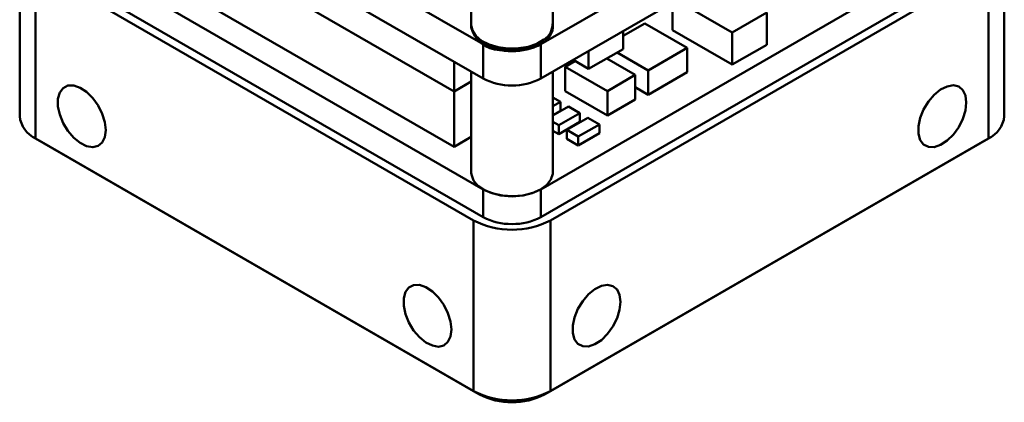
# Model space of a CAD drawing. Header units: millimetres. Extents: x 2 to 208, y 2 to 146.
# Tile 9 of 13: x 144 to 180, y 88 to 102. Entities that reach past the tile are written whole.
import ezdxf

# ---------------------------------------------------------------- set-up
doc = ezdxf.new("R2010")
doc.units = ezdxf.units.MM
doc.header["$LTSCALE"] = 0.5
doc.layers.add('SOL', color=7, linetype='Continuous', lineweight=50)

msp = doc.modelspace()

# ---------------------------------------------------------------- linework, layer by layer
at = {"layer": 'SOL'}
for p, q in [((161.0828687, 101.5675258), (144.8194127, 110.9562191)), ((179.467645, 110.9562191), (163.2041891, 101.5675258)), ((144.8194127, 109.6935803), (161.0828687, 100.304887)), ((163.2041891, 100.304887), (179.467645, 109.6935803)), ((147.5148998, 107.0448187), (160.0108884, 99.831038)), ((160.010892, 99.831039), (147.5149034, 107.0448197)), ((160.6435289, 105.9038553), (160.6435289, 102.1798319)), ((163.6435289, 102.1798319), (163.6435289, 105.9038553)), ((161.0828687, 96.222183), (144.8194127, 105.6108763)), ((179.467645, 105.6108763), (163.2041891, 96.222183)), ((144.0214943, 105.2013656), (144.0214943, 98.9140013)), ((180.2655635, 98.9140013), (180.2655635, 105.2013656)), ((147.5149034, 105.0034668), (160.010892, 97.7896861)), ((144.6072807, 104.3849575), (160.7293153, 95.077905)), ((144.6072807, 104.3849575), (144.6072807, 98.0975932)), ((144.8194127, 104.5890595), (161.0828687, 95.2003662)), ((163.2041891, 95.2003662), (179.467645, 104.5890595)), ((163.5577424, 95.077905), (179.6797771, 104.3849575)), ((179.6797771, 98.0975932), (179.6797771, 104.3849575)), ((168.0556491, 102.0819497), (168.0556491, 103.1055753)), ((170.2476794, 102.0005015), (168.1945385, 103.1857545)), ((171.5204726, 102.7352694), (170.2476794, 102.0005015)), ((171.5204726, 101.5512855), (171.5204726, 102.7352694)), ((166.2377745, 101.8743782), (167.0345872, 102.3343692)), ((167.0345872, 102.3343692), (168.5902222, 101.4363203)), ((166.2377745, 101.3914425), (166.2377745, 102.0561386)), ((168.0556491, 102.0819497), (170.2476794, 100.8165176)), ((170.2476794, 102.0005015), (170.2476794, 100.8165176)), ((161.0828687, 101.5675258), (161.0828687, 100.304887)), ((163.2017925, 101.6233554), (163.3023901, 101.6892684)), ((163.2041891, 100.304887), (163.2041891, 101.5675258)), ((170.2476794, 100.8165176), (171.5204726, 101.5512855)), ((164.9649812, 100.6566745), (166.2377745, 101.3914425)), ((164.9649812, 101.3213707), (164.9649812, 100.6566745)), ((167.1533825, 100.6068488), (166.0160269, 101.2634303)), ((168.5902222, 101.4363203), (167.1533825, 100.6068488)), ((168.5902222, 101.4363203), (168.5902222, 100.5381251)), ((160.0108884, 100.9237281), (160.0108884, 99.831038)), ((164.097263, 100.7423725), (164.4568974, 100.9499851)), ((164.3892751, 100.9890226), (164.9649812, 100.6566745)), ((165.6306514, 101.0409577), (166.678203, 100.4362191)), ((160.6435289, 100.5585125), (160.6435289, 96.8344891)), ((163.6435289, 96.8344891), (163.6435289, 100.5585125)), ((165.6528984, 99.8443233), (164.097263, 100.7423725)), ((164.097263, 100.7423725), (164.097263, 99.8441774)), ((166.678203, 100.4362191), (165.6528984, 99.8443233)), ((166.678203, 99.5380239), (166.678203, 100.4362191)), ((167.1533821, 99.7086539), (167.1533825, 100.6068488)), ((167.1533821, 99.7086539), (168.5902222, 100.5381251)), ((160.0108884, 99.831038), (160.6435289, 100.1962535)), ((160.6435289, 100.1962525), (160.010892, 99.831039)), ((160.010892, 97.7896861), (160.010892, 99.831039)), ((164.097263, 99.8441774), (165.6528984, 98.9461282)), ((165.6528984, 98.9461282), (165.6528984, 99.8443233)), ((166.678203, 99.982969), (167.1533821, 99.7086539)), ((163.6435289, 99.6073425), (163.923318, 99.4458237)), ((163.923318, 99.4458237), (163.6435289, 99.2843048)), ((163.923318, 99.119208), (163.923318, 99.4458237)), ((165.6528984, 98.9461282), (166.678203, 99.5380239)), ((163.6435289, 98.944679), (164.2174745, 99.2760108)), ((163.6435289, 98.9576892), (163.923318, 99.119208)), ((164.6417377, 99.0310888), (163.8639218, 98.5820653)), ((164.2174745, 99.2760108), (164.6417377, 99.0310888)), ((164.6417377, 98.7044732), (164.6417377, 99.0310888)), ((163.8639218, 98.5820653), (163.6435289, 98.7092954)), ((163.8639218, 98.2554496), (164.6417377, 98.7044732)), ((164.1580809, 98.4122508), (164.9358968, 98.8612744)), ((165.3601601, 98.6163524), (164.5823441, 98.1673289)), ((164.9358968, 98.8612744), (165.3601601, 98.6163524)), ((165.3601601, 98.2897367), (165.3601601, 98.6163524)), ((163.6435289, 98.3826797), (163.8639218, 98.2554496)), ((163.8639218, 98.2554496), (163.8639218, 98.5820653)), ((164.1580809, 98.0856351), (164.1580809, 98.4122508)), ((164.5823441, 98.1673289), (164.1580809, 98.4122508)), ((164.5823441, 97.8407132), (165.3601601, 98.2897367)), ((144.6072807, 98.0975932), (160.7293153, 88.7905407)), ((144.6072807, 98.0975932), (144.8194127, 97.9750922)), ((160.9414474, 88.6680397), (144.8194127, 97.9750922)), ((160.010892, 97.7896861), (160.6435289, 98.1548996)), ((179.467645, 97.9750922), (163.3456104, 88.6680397)), ((163.5577424, 88.7905407), (179.6797771, 98.0975932)), ((164.1580809, 98.0856351), (164.5823441, 97.8407132)), ((164.5823441, 97.8407132), (164.5823441, 98.1673289)), ((179.467645, 97.9750922), (179.6797771, 98.0975932)), ((161.0828687, 95.2003662), (161.0828687, 96.222183)), ((163.2041891, 95.2003662), (163.2041891, 96.222183)), ((160.7293153, 88.7905407), (160.7293153, 95.077905)), ((163.5577424, 95.077905), (163.5577424, 88.7905407)), ((160.7293153, 88.7905407), (160.9414474, 88.6680397)), ((163.5577424, 88.7905407), (163.3456104, 88.6680397))]:
    msp.add_line(p, q, dxfattribs=at)
at = {"layer": 'SOL', "flags": 128}
for points in [[(160.654591, 102.2293624), (160.6889361, 102.0809033), (160.8154938, 101.8779707), (161.0254969, 101.6995829), (161.30575, 101.5569487), (161.6386439, 101.4590304), (162.0032615, 101.4119805), (162.3766927, 101.4187553), (162.7354733, 101.4789291), (163.0570599, 101.588721), (163.3212459, 101.7412324), (163.3230066, 101.7425453)], [(161.6793332, 101.3564078), (162.0486397, 101.3156347), (162.4239085, 101.3291622), (162.7815601, 101.3961404), (163.0991217, 101.5123609), (163.35664, 101.670521), (163.537934, 101.860683), (163.6316124, 102.0708983), (163.6435289, 102.1798319)], [(147.1882205, 98.4040382), (147.1554437, 98.6983349), (147.0595442, 99.0086483), (146.9076344, 99.3119638), (146.7109809, 99.5857859), (146.4841684, 99.8098065), (146.2440186, 99.9674109), (146.0083424, 100.0469104), (145.7946188, 100.0424089), (145.6186986, 99.9542402), (145.4936291, 99.7889434), (145.428686, 99.5587778), (145.428686, 99.2808138), (145.4936291, 98.9756666), (145.6186986, 98.6659676), (145.7946188, 98.3746858), (146.0083424, 98.1234242), (146.2440186, 97.9308177), (146.4841684, 97.8111512), (146.7109809, 97.7732996), (146.9076344, 97.8200703), (147.0595442, 97.9479946), (147.1554437, 98.1475847), (147.1882205, 98.4040382)], [(178.8666043, 99.4245483), (178.8338275, 99.6810018), (178.737928, 99.880592), (178.5860182, 100.0085162), (178.3893647, 100.0552869), (178.1625522, 100.0174354), (177.9224024, 99.8977688), (177.6867262, 99.7051624), (177.4730026, 99.4539008), (177.2970824, 99.162619), (177.1720129, 98.85292), (177.1070698, 98.5477728), (177.1070698, 98.2698087), (177.1720129, 98.0396431), (177.2970824, 97.8743463), (177.4730026, 97.7861776), (177.6867262, 97.7816761), (177.9224024, 97.8611756), (178.1625522, 98.0187801), (178.3893647, 98.2428006), (178.5860182, 98.5166227), (178.737928, 98.8199382), (178.8338275, 99.1302516), (178.8666043, 99.4245483)], [(160.6435289, 96.8344891), (160.64845, 96.7644038), (160.7256126, 96.5519638), (160.8918682, 96.3572758), (161.1367702, 96.1925729), (161.4449306, 96.0682039), (161.7969864, 95.9919835), (162.1708168, 95.9687008), (162.5429326, 95.9998187), (162.8899524, 96.0833821), (163.1900717, 96.2141402), (163.4244328, 96.3838772), (163.57831, 96.5819278), (163.6420347, 96.7958477), (163.6435289, 96.8344891)], [(159.9161425, 91.0563652), (159.8833657, 91.3506619), (159.7874662, 91.6609753), (159.6355565, 91.9642908), (159.4389029, 92.2381129), (159.2120905, 92.4621334), (158.9719407, 92.6197379), (158.7362645, 92.6992374), (158.5225408, 92.6947359), (158.3466207, 92.6065672), (158.2215511, 92.4412704), (158.1566081, 92.2111048), (158.1566081, 91.9331408), (158.2215511, 91.6279935), (158.3466207, 91.3182946), (158.5225408, 91.0270127), (158.7362645, 90.7757512), (158.9719407, 90.5831447), (159.2120905, 90.4634782), (159.4389029, 90.4256266), (159.6355565, 90.4723973), (159.7874662, 90.6003216), (159.8833657, 90.7999117), (159.9161425, 91.0563652)], [(166.1386822, 92.0768753), (166.1059054, 92.3333288), (166.0100059, 92.532919), (165.8580962, 92.6608432), (165.6614426, 92.7076139), (165.4346301, 92.6697624), (165.1944804, 92.5500958), (164.9588042, 92.3574894), (164.7450805, 92.1062278), (164.5691603, 91.814946), (164.4440908, 91.505247), (164.3791478, 91.2000998), (164.3791478, 90.9221357), (164.4440908, 90.6919701), (164.5691603, 90.5266733), (164.7450805, 90.4385046), (164.9588042, 90.4340031), (165.1944804, 90.5135026), (165.4346301, 90.6711071), (165.6614426, 90.8951276), (165.8580962, 91.1689497), (166.0100059, 91.4722652), (166.1059054, 91.7825786), (166.1386822, 92.0768753)]]:
    msp.add_lwpolyline(points, dxfattribs=at)
at = {"layer": 'SOL'}
for centre, radius, start, end in [((162.9820936, 102.2955036), 0.6496034, 301.65489724, 2.32213137), ((161.7130902, 102.4620648), 1.1061721, 194.78210226, 268.25123515), ((162.1435289, 103.6158168), 2.30662, 242.62366339, 297.37633661), ((162.1435289, 102.353178), 2.30662, 242.62366339, 297.37633661), ((162.1435289, 102.32435), 2.2810591, 242.2906946, 297.7093054), ((145.0224084, 99.0138141), 1.0058786, 185.69479925, 245.62534171), ((179.2646494, 99.0138141), 1.0058786, 294.37465829, 354.30520075), ((162.1435289, 98.2666443), 2.30322, 242.57985635, 297.42014365), ((162.1435289, 97.8073272), 3.0740438, 242.60967224, 297.39032776), ((162.1435289, 97.2448276), 2.30322, 242.57985635, 297.42014365), ((162.1435289, 91.5199629), 3.0740438, 242.60967224, 297.39032776), ((162.1435289, 90.9880486), 2.6129372, 242.60967224, 297.39032776)]:
    msp.add_arc(centre, radius, start, end, dxfattribs=at)
for points, knots in [([(160.6723262, 102.1505166), (160.6741059, 102.1291026), (160.6817814, 102.0367456), (160.7759124, 101.883605), (160.9464107, 101.7045995), (161.1876954, 101.5550911), (161.4815485, 101.4408474), (161.8118813, 101.3755635), (162.0561251, 101.349899), (162.1808306, 101.3600961), (162.1908165, 101.3609126)], [0, 0, 0, 0, 0.0453126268, 0.1954297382, 0.3487152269, 0.5066767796, 0.6666549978, 0.8265189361, 0.9861083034, 1, 1, 1, 1]), ([(162.1908165, 101.3609126), (162.2966168, 101.3659964), (162.5185076, 101.3766582), (162.8306869, 101.4509738), (163.0378568, 101.5309189), (163.1330287, 101.5832179), (163.1465239, 101.5906337)], [0, 0, 0, 0, 0.301717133, 0.632779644, 0.9479288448, 1, 1, 1, 1])]:
    msp.add_open_spline(points, degree=3, knots=knots, dxfattribs=at)

doc.saveas('drawing.dxf')
